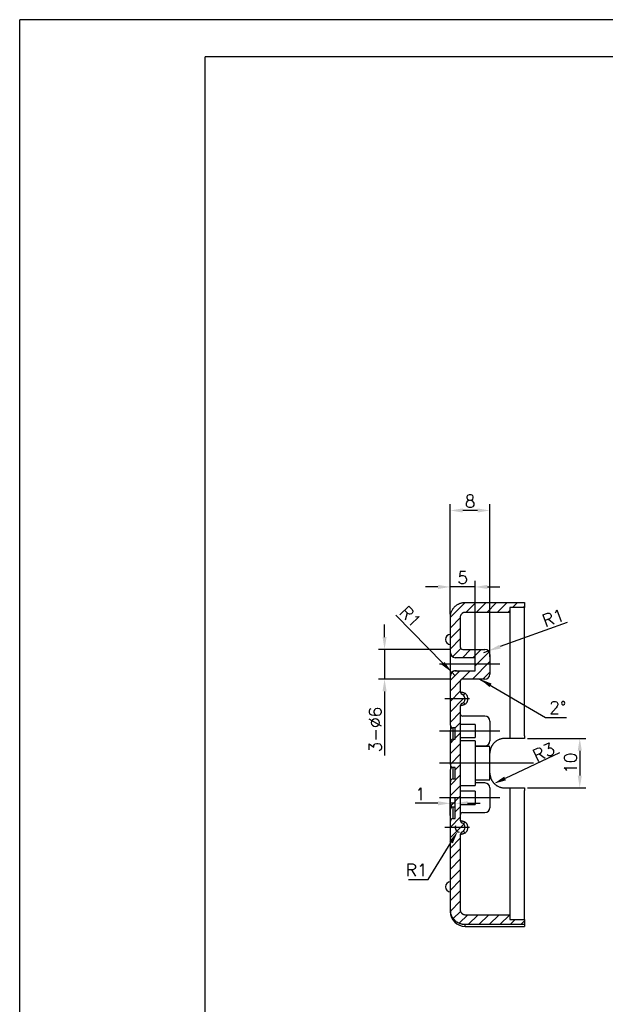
# Model space of a CAD drawing. Header units: millimetres. Extents: x 2231 to 2679, y -254 to 427.
# Tile 2 of 19: x 2234 to 2352, y -138 to 61. Entities that reach past the tile are written whole.
import ezdxf

# ---------------------------------------------------------------- set-up
doc = ezdxf.new("R2010")
doc.units = ezdxf.units.MM
doc.header["$LTSCALE"] = 1.8
doc.header["$MEASUREMENT"] = 0
doc.linetypes.add('CENTER2', pattern=[28.575, 19.05, -3.175, 3.175, -3.175])
for name, color, linetype in [('1轮廓实线层', 7, 'Continuous'), ('2细线层', 4, 'Continuous'), ('3中心线层', 1, 'CENTER2'), ('5剖面线层', 2, 'Continuous'), ('7标注层', 4, 'Continuous')]:
    doc.layers.add(name, color=color, linetype=linetype)
doc.styles.get("Standard").update_dxf_attribs({"font": 'txt.shx'})
doc.dimstyles.new('ISO-25', dxfattribs={"dimtxt": 2.5, "dimasz": 2.5, "dimexe": 1.25, "dimexo": 0.625, "dimtad": 1, "dimtxsty": 'Standard', "dimcen": 2.5, "dimadec": 0, "dimazin": 0, "dimtfac": 1, "dimtmove": 0, "dimatfit": 3, "dimfxl": 1, "dimarcsym": 0})

# ---------------------------------------------------------------- blocks, each defined once
blk = doc.blocks.new('*D31')
at = {"layer": '7标注层', "color": 0, "lineweight": -2}
for p, q in [((2316.16, -112.48), (2320.83, -104.97)), ((2312.2, -112.48), (2316.16, -112.48))]:
    blk.add_line(p, q, dxfattribs=at)
blk.add_arc((2322.67, -101.99), 1, 160.8024, 256.1137, dxfattribs=at)
at = {"layer": '7标注层', "color": 0}
blk.add_solid([(2321.18, -105.19), (2320.47, -104.75), (2322.15, -102.84)], dxfattribs=at)
at = {"layer": 'Defpoints', "color": 0}
for p in [(2322.15, -102.84), (2322.67, -101.99)]:
    blk.add_point(p, dxfattribs=at)
at = {"layer": '7标注层', "color": 0, "insert": (2313.87, -110.61), "char_height": 2.5, "attachment_point": 5}
blk.add_mtext('R1', dxfattribs=at)
blk = doc.blocks.new('*D32')
at = {"layer": '7标注层', "color": 0, "lineweight": -2}
for p, q in [((2344.28, -60.56), (2330.73, -65.44)), ((2327.44, -66.62), (2328.38, -66.29))]:
    blk.add_line(p, q, dxfattribs=at)
at = {"layer": '7标注层', "color": 0}
blk.add_solid([(2330.59, -65.05), (2330.87, -65.83), (2328.38, -66.29)], dxfattribs=at)
at = {"layer": 'Defpoints', "color": 0}
for p in [(2327.44, -66.62), (2328.38, -66.29)]:
    blk.add_point(p, dxfattribs=at)
at = {"layer": '7标注层', "color": 0, "insert": (2341.49, -59.58), "char_height": 2.5, "attachment_point": 5, "rotation": 19.7909}
blk.add_mtext('R1', dxfattribs=at)
blk = doc.blocks.new('*D33')
at = {"layer": '7标注层', "color": 0, "lineweight": -2}
for p, q in [((2309.65, -59.05), (2319.23, -68.82)), ((2321.67, -71.32), (2320.97, -70.61))]:
    blk.add_line(p, q, dxfattribs=at)
blk.add_arc((2321.67, -71.32), 0.997, 56.7938, 137.6435, dxfattribs=at)
at = {"layer": '7标注层', "color": 0}
blk.add_solid([(2318.93, -69.11), (2319.52, -68.53), (2320.97, -70.61)], dxfattribs=at)
at = {"layer": 'Defpoints', "color": 0}
for p in [(2320.97, -70.61), (2321.67, -71.32)]:
    blk.add_point(p, dxfattribs=at)
at = {"layer": '7标注层', "color": 0, "insert": (2312.6, -59.37), "char_height": 2.5, "attachment_point": 5, "rotation": 314.4044}
blk.add_mtext('R1', dxfattribs=at)
blk = doc.blocks.new('*D34')
at = {"layer": '7标注层', "color": 0, "lineweight": -2}
for p, q in [((2318.17, -53.37), (2315.67, -53.37)), ((2320.67, -58.88), (2320.67, -52.12)), ((2325.67, -53.37), (2320.67, -53.37)), ((2325.67, -68.37), (2325.67, -52.12)), ((2328.17, -53.37), (2330.67, -53.37))]:
    blk.add_line(p, q, dxfattribs=at)
at = {"layer": '7标注层', "color": 0}
for points in [[(2318.17, -53.78), (2318.17, -52.95), (2320.67, -53.37)], [(2328.17, -52.95), (2328.17, -53.78), (2325.67, -53.37)]]:
    blk.add_solid(points, dxfattribs=at)
at = {"layer": 'Defpoints', "color": 0}
for p in [(2320.67, -53.37), (2320.67, -59.51), (2325.67, -68.99)]:
    blk.add_point(p, dxfattribs=at)
at = {"layer": '7标注层', "color": 0, "insert": (2323.17, -51.49), "char_height": 2.5, "attachment_point": 5}
blk.add_mtext('5', dxfattribs=at)
blk = doc.blocks.new('*D35')
at = {"layer": '7标注层', "color": 0, "lineweight": -2}
for p, q in [((2320.67, -58.88), (2320.67, -36.66)), ((2328.67, -67.48), (2328.67, -36.66)), ((2326.17, -37.91), (2323.17, -37.91))]:
    blk.add_line(p, q, dxfattribs=at)
at = {"layer": '7标注层', "color": 0}
for points in [[(2323.17, -37.49), (2323.17, -38.33), (2320.67, -37.91)], [(2326.17, -38.33), (2326.17, -37.49), (2328.67, -37.91)]]:
    blk.add_solid(points, dxfattribs=at)
at = {"layer": 'Defpoints', "color": 0}
for p in [(2320.67, -37.91), (2320.67, -59.51), (2328.67, -68.11)]:
    blk.add_point(p, dxfattribs=at)
at = {"layer": '7标注层', "color": 0, "insert": (2324.67, -36.03), "char_height": 2.5, "attachment_point": 5}
blk.add_mtext('8', dxfattribs=at)
blk = doc.blocks.new('*D36')
at = {"layer": '7标注层', "color": 0, "lineweight": -2}
for p, q in [((2307.37, -63.49), (2307.37, -60.99)), ((2320.66, -65.99), (2306.12, -65.99)), ((2307.37, -65.99), (2307.37, -71.99)), ((2320.66, -71.99), (2306.12, -71.99)), ((2307.37, -74.49), (2307.37, -87.41))]:
    blk.add_line(p, q, dxfattribs=at)
at = {"layer": '7标注层', "color": 0}
for points in [[(2306.95, -63.49), (2307.79, -63.49), (2307.37, -65.99)], [(2307.79, -74.49), (2306.95, -74.49), (2307.37, -71.99)]]:
    blk.add_solid(points, dxfattribs=at)
at = {"layer": 'Defpoints', "color": 0}
for p in [(2321.28, -65.99), (2307.37, -71.99), (2321.29, -71.99)]:
    blk.add_point(p, dxfattribs=at)
at = {"layer": '7标注层', "color": 0, "insert": (2305.49, -82.2), "char_height": 2.5, "attachment_point": 5, "rotation": 90}
blk.add_mtext('3-%%c6', dxfattribs=at)
blk = doc.blocks.new('*D37')
at = {"layer": '7标注层', "color": 0, "lineweight": -2}
for p, q in [((2318.17, -97.11), (2313.59, -97.11)), ((2320.67, -99.54), (2320.67, -95.86)), ((2321.67, -97.11), (2320.67, -97.11)), ((2321.67, -99.54), (2321.67, -95.86)), ((2324.17, -97.11), (2326.67, -97.11))]:
    blk.add_line(p, q, dxfattribs=at)
at = {"layer": '7标注层', "color": 0}
for points in [[(2318.17, -97.53), (2318.17, -96.69), (2320.67, -97.11)], [(2324.17, -96.69), (2324.17, -97.53), (2321.67, -97.11)]]:
    blk.add_solid(points, dxfattribs=at)
at = {"layer": 'Defpoints', "color": 0}
for p in [(2320.67, -97.11), (2320.67, -100.17), (2321.67, -100.17)]:
    blk.add_point(p, dxfattribs=at)
at = {"layer": '7标注层', "color": 0, "insert": (2314.63, -95.23), "char_height": 2.5, "attachment_point": 5}
blk.add_mtext('1', dxfattribs=at)
blk = doc.blocks.new('*D55')
at = {"layer": '7标注层', "color": 0, "lineweight": -2}
for p, q in [((2336.3, -83.99), (2348.09, -83.99)), ((2346.84, -86.49), (2346.84, -91.49)), ((2336.3, -93.99), (2348.09, -93.99))]:
    blk.add_line(p, q, dxfattribs=at)
at = {"layer": '7标注层', "color": 0}
for points in [[(2347.26, -86.49), (2346.42, -86.49), (2346.84, -83.99)], [(2346.42, -91.49), (2347.26, -91.49), (2346.84, -93.99)]]:
    blk.add_solid(points, dxfattribs=at)
at = {"layer": 'Defpoints', "color": 0}
for p in [(2335.67, -83.99), (2335.67, -93.99), (2346.84, -93.99)]:
    blk.add_point(p, dxfattribs=at)
at = {"layer": '7标注层', "color": 0, "insert": (2344.97, -88.99), "char_height": 2.5, "attachment_point": 5, "rotation": 90}
blk.add_mtext('10', dxfattribs=at)

msp = doc.modelspace()

# ---------------------------------------------------------------- hatches: boundary and pattern name
at = {"layer": '5剖面线层'}
h = msp.add_hatch(dxfattribs=at)
h.set_pattern_fill('ANSI31', color=256, scale=12)
h.set_pattern_definition([(45, (-25.862, -32.2708), (-1.0606602, 1.0606602), [])])
edge = h.paths.add_edge_path()
edge.add_line((2320.673, -95.992), (2322.673, -95.992))
edge.add_line((2322.673, -95.992), (2322.673, -100.578))
edge.add_ellipse((2323.173, -100.578), major_axis=(0.5, 0), ratio=1, start_angle=180, end_angle=250.52878)
edge.add_ellipse((2322.673, -101.992), major_axis=(-1, 0), ratio=1, start_angle=250.30944, end_angle=250.52878, ccw=False)
edge.add_spline(control_points=[(2323.01, -101.051), (2323.01, -101.051), (2323.011, -101.051)], knot_values=[0.6419361, 0.6419361, 0.6419361, 0.7904578, 0.7904578, 0.7904578], degree=2, periodic=0)
edge.add_ellipse((2322.673, -101.992), major_axis=(-1, 0), ratio=1, start_angle=250.05813, end_angle=250.2277, ccw=False)
edge.add_ellipse((2322.673, -101.992), major_axis=(-1, 0), ratio=1, start_angle=109.47122, end_angle=250.05813, ccw=False)
edge.add_ellipse((2323.173, -103.407), major_axis=(0.5, 0), ratio=1, start_angle=109.47122, end_angle=180)
edge.add_line((2322.673, -103.407), (2322.673, -118.619))
edge.add_spline(control_points=[(2322.673, -118.619), (2322.673, -118.685), (2322.679, -118.75), (2322.695, -118.83), (2322.698, -118.846), (2322.706, -118.878), (2322.711, -118.894), (2322.725, -118.942), (2322.736, -118.973), (2322.773, -119.063), (2322.804, -119.121), (2322.85, -119.19), (2322.859, -119.203), (2322.879, -119.23), (2322.909, -119.269), (2322.957, -119.322), (2322.996, -119.359), (2323.013, -119.373)], knot_values=[0, 0, 0, 0, 0.125, 0.125, 0.15625, 0.15625, 0.1875, 0.1875, 0.25, 0.25, 0.375, 0.375, 0.40625, 0.40625, 0.4375, 0.5, 0.5418808, 0.5418808, 0.5418808, 0.5418808], degree=3, periodic=0)
edge.add_spline(control_points=[(2323.013, -119.373), (2323.021, -119.381), (2323.029, -119.388), (2323.05, -119.405), (2323.063, -119.415), (2323.089, -119.435), (2323.103, -119.444), (2323.171, -119.49), (2323.229, -119.521), (2323.319, -119.559), (2323.35, -119.57), (2323.398, -119.585), (2323.414, -119.589), (2323.446, -119.597), (2323.462, -119.601), (2323.542, -119.617), (2323.607, -119.623), (2323.673, -119.623)], knot_values=[0.5418808, 0.5418808, 0.5418808, 0.5418808, 0.5625, 0.5625, 0.59375, 0.59375, 0.625, 0.625, 0.75, 0.75, 0.8125, 0.8125, 0.84375, 0.84375, 0.875, 0.875, 1, 1, 1, 1], degree=3, periodic=0)
edge.add_line((2323.673, -119.623), (2332.673, -119.623))
edge.add_line((2332.673, -119.623), (2332.673, -120.627))
edge.add_line((2332.673, -120.627), (2335.673, -120.627))
edge.add_line((2335.673, -120.627), (2335.673, -121.63))
edge.add_line((2335.673, -121.63), (2323.673, -121.63))
edge.add_spline(control_points=[(2323.673, -121.63), (2323.575, -121.63), (2323.477, -121.626), (2323.33, -121.611), (2323.281, -121.605), (2323.208, -121.594), (2323.183, -121.59), (2323.134, -121.582), (2323.11, -121.577), (2322.989, -121.553), (2322.798, -121.505), (2322.553, -121.416), (2322.404, -121.349), (2322.345, -121.32)], knot_values=[0, 0, 0, 0, 0.0625, 0.0625, 0.09375, 0.09375, 0.109375, 0.109375, 0.125, 0.125, 0.1875, 0.25, 0.2916181, 0.2916181, 0.2916181, 0.2916181], degree=3, periodic=0)
edge.add_spline(control_points=[(2322.345, -121.32), (2322.315, -121.305), (2322.286, -121.29), (2322.235, -121.262), (2322.213, -121.25), (2322.17, -121.226), (2322.12, -121.197), (2322.072, -121.166), (2322.044, -121.148)], knot_values=[0.2916181, 0.2916181, 0.2916181, 0.2916181, 0.3125, 0.3125, 0.328125, 0.328125, 0.34375, 0.3646122, 0.3646122, 0.3646122, 0.3646122], degree=3, periodic=0)
edge.add_spline(control_points=[(2322.044, -121.148), (2322.03, -121.139), (2322.017, -121.13), (2321.922, -121.066), (2321.791, -120.969), (2321.668, -120.86), (2321.62, -120.815)], knot_values=[0.3646122, 0.3646122, 0.3646122, 0.3646122, 0.375, 0.375, 0.4375, 0.4793751, 0.4793751, 0.4793751, 0.4793751], degree=3, periodic=0)
edge.add_spline(control_points=[(2321.62, -120.815), (2321.596, -120.793), (2321.573, -120.771), (2321.515, -120.713), (2321.482, -120.677), (2321.432, -120.621), (2321.415, -120.603), (2321.383, -120.565), (2321.367, -120.546), (2321.289, -120.451), (2321.173, -120.293), (2321.039, -120.069), (2320.967, -119.922), (2320.94, -119.862)], knot_values=[0.4793751, 0.4793751, 0.4793751, 0.4793751, 0.5, 0.5, 0.53125, 0.53125, 0.546875, 0.546875, 0.5625, 0.5625, 0.625, 0.6875, 0.7290477, 0.7290477, 0.7290477, 0.7290477], degree=3, periodic=0)
edge.add_spline(control_points=[(2320.94, -119.862), (2320.926, -119.832), (2320.913, -119.801), (2320.882, -119.725), (2320.864, -119.678), (2320.831, -119.585), (2320.815, -119.539), (2320.773, -119.398), (2320.734, -119.24), (2320.707, -119.078), (2320.699, -119.014)], knot_values=[0.7290477, 0.7290477, 0.7290477, 0.7290477, 0.75, 0.75, 0.78125, 0.78125, 0.8125, 0.8125, 0.875, 0.9165811, 0.9165811, 0.9165811, 0.9165811], degree=3, periodic=0)
edge.add_spline(control_points=[(2320.699, -119.014), (2320.694, -118.981), (2320.69, -118.948), (2320.682, -118.866), (2320.679, -118.817), (2320.674, -118.718), (2320.673, -118.669), (2320.673, -118.619)], knot_values=[0.9165811, 0.9165811, 0.9165811, 0.9165811, 0.9375, 0.9375, 0.96875, 0.96875, 1, 1, 1, 1], degree=3, periodic=0)
edge.add_line((2320.673, -118.619), (2320.673, -100.745))
edge.add_ellipse((2321.173, -100.745), major_axis=(0, 0.577), ratio=0.8660254, start_angle=0, end_angle=90, ccw=False)
edge.add_line((2321.173, -100.168), (2321.673, -100.168))
edge.add_line((2321.673, -100.168), (2321.673, -97.858))
edge.add_line((2321.673, -97.858), (2321.173, -97.858))
edge.add_ellipse((2321.173, -97.281), major_axis=(0, -0.577), ratio=0.8660254, start_angle=270, end_angle=360, ccw=False)
edge.add_line((2320.673, -97.281), (2320.673, -95.992))
edge = h.paths.add_edge_path()
edge.add_spline(control_points=[(2320.673, -59.509), (2320.673, -59.411), (2320.681, -59.248), (2320.702, -59.086), (2320.712, -59.021)], knot_values=[0, 0, 0, 0, 0.0625, 0.1041953, 0.1041953, 0.1041953, 0.1041953], degree=3, periodic=0)
edge.add_spline(control_points=[(2320.712, -59.021), (2320.717, -58.989), (2320.723, -58.957), (2320.739, -58.876), (2320.75, -58.828), (2320.768, -58.756), (2320.774, -58.732), (2320.787, -58.684), (2320.794, -58.66), (2320.829, -58.542), (2320.884, -58.388), (2320.951, -58.239), (2320.98, -58.18)], knot_values=[0.1041953, 0.1041953, 0.1041953, 0.1041953, 0.125, 0.125, 0.15625, 0.15625, 0.171875, 0.171875, 0.1875, 0.1875, 0.25, 0.2917844, 0.2917844, 0.2917844, 0.2917844], degree=3, periodic=0)
edge.add_spline(control_points=[(2320.98, -58.18), (2320.994, -58.151), (2321.009, -58.122), (2321.07, -58.006), (2321.12, -57.922), (2321.189, -57.818), (2321.203, -57.798), (2321.231, -57.757), (2321.264, -57.71), (2321.299, -57.664), (2321.32, -57.639)], knot_values=[0.2917844, 0.2917844, 0.2917844, 0.2917844, 0.3125, 0.3125, 0.375, 0.375, 0.390625, 0.390625, 0.40625, 0.4271169, 0.4271169, 0.4271169, 0.4271169], degree=3, periodic=0)
edge.add_spline(control_points=[(2321.32, -57.639), (2321.33, -57.626), (2321.34, -57.613), (2321.412, -57.524), (2321.521, -57.403), (2321.64, -57.29), (2321.69, -57.246)], knot_values=[0.4271169, 0.4271169, 0.4271169, 0.4271169, 0.4375, 0.4375, 0.5, 0.5419214, 0.5419214, 0.5419214, 0.5419214], degree=3, periodic=0)
edge.add_spline(control_points=[(2321.69, -57.246), (2321.714, -57.225), (2321.739, -57.204), (2321.801, -57.152), (2321.84, -57.121), (2321.92, -57.061), (2321.96, -57.033), (2322.083, -56.95), (2322.168, -56.899), (2322.298, -56.828), (2322.342, -56.806), (2322.41, -56.774), (2322.432, -56.763), (2322.477, -56.743), (2322.5, -56.733), (2322.614, -56.686), (2322.769, -56.63), (2322.929, -56.587), (2322.994, -56.572)], knot_values=[0.5419214, 0.5419214, 0.5419214, 0.5419214, 0.5625, 0.5625, 0.59375, 0.59375, 0.625, 0.625, 0.6875, 0.6875, 0.71875, 0.71875, 0.734375, 0.734375, 0.75, 0.75, 0.8125, 0.8552583, 0.8552583, 0.8552583, 0.8552583], degree=3, periodic=0)
edge.add_spline(control_points=[(2322.994, -56.572), (2323.024, -56.565), (2323.054, -56.558), (2323.181, -56.533), (2323.278, -56.518), (2323.476, -56.498), (2323.575, -56.494), (2323.673, -56.494)], knot_values=[0.8552583, 0.8552583, 0.8552583, 0.8552583, 0.875, 0.875, 0.9375, 0.9375, 1, 1, 1, 1], degree=3, periodic=0)
edge.add_line((2323.673, -56.494), (2335.673, -56.494))
edge.add_line((2335.673, -56.494), (2335.673, -57.499))
edge.add_line((2335.673, -57.499), (2335.673, -57.499))
edge.add_line((2335.673, -57.499), (2332.673, -57.499))
edge.add_line((2332.673, -57.499), (2332.673, -58.504))
edge.add_line((2332.673, -58.504), (2332.673, -58.504))
edge.add_line((2332.673, -58.504), (2323.673, -58.504))
edge.add_spline(control_points=[(2323.673, -58.504), (2323.607, -58.504), (2323.542, -58.51), (2323.461, -58.526), (2323.445, -58.53), (2323.413, -58.538), (2323.366, -58.551), (2323.299, -58.575), (2323.25, -58.598), (2323.23, -58.608)], knot_values=[0, 0, 0, 0, 0.125, 0.125, 0.15625, 0.15625, 0.1875, 0.25, 0.2917522, 0.2917522, 0.2917522, 0.2917522], degree=3, periodic=0)
edge.add_spline(control_points=[(2323.23, -58.608), (2323.22, -58.613), (2323.211, -58.618), (2323.187, -58.631), (2323.172, -58.639), (2323.144, -58.656), (2323.13, -58.665), (2323.089, -58.692), (2323.063, -58.712), (2323.025, -58.743), (2323.012, -58.754), (2322.988, -58.777), (2322.976, -58.788), (2322.918, -58.847), (2322.877, -58.897), (2322.822, -58.979), (2322.806, -59.007), (2322.782, -59.051), (2322.775, -59.066), (2322.761, -59.096), (2322.754, -59.111), (2322.723, -59.186), (2322.705, -59.249), (2322.689, -59.329), (2322.686, -59.346), (2322.681, -59.378), (2322.679, -59.395), (2322.674, -59.444), (2322.673, -59.477), (2322.673, -59.509)], knot_values=[0.2917522, 0.2917522, 0.2917522, 0.2917522, 0.3125, 0.3125, 0.34375, 0.34375, 0.375, 0.375, 0.4375, 0.4375, 0.46875, 0.46875, 0.5, 0.5, 0.625, 0.625, 0.6875, 0.6875, 0.71875, 0.71875, 0.75, 0.75, 0.875, 0.875, 0.90625, 0.90625, 0.9375, 0.9375, 1, 1, 1, 1], degree=3, periodic=0)
edge.add_line((2322.673, -59.509), (2322.673, -65.492))
edge.add_ellipse((2323.173, -65.492), major_axis=(0.5, 0), ratio=1, start_angle=180, end_angle=270)
edge.add_line((2323.173, -65.992), (2327.673, -65.992))
edge.add_ellipse((2327.673, -66.992), major_axis=(-1, 0), ratio=1, start_angle=180, end_angle=270, ccw=False)
edge.add_line((2328.673, -66.992), (2328.673, -68.992))
edge.add_line((2328.673, -68.992), (2325.673, -68.992))
edge.add_line((2325.673, -68.992), (2325.673, -67.667))
edge.add_line((2325.673, -67.667), (2322.673, -67.667))
edge.add_line((2322.673, -67.667), (2321.673, -67.667))
edge.add_ellipse((2321.673, -66.667), major_axis=(-1, 0), ratio=1, start_angle=0, end_angle=90, ccw=False)
edge.add_line((2320.673, -66.667), (2320.673, -64.992))
edge.add_line((2320.673, -64.992), (2320.673, -62.992))
edge.add_line((2320.673, -62.992), (2320.673, -59.509))
edge = h.paths.add_edge_path()
edge.add_ellipse((2321.673, -71.318), major_axis=(-1, 0), ratio=1, start_angle=270, end_angle=360, ccw=False)
edge.add_line((2321.673, -70.318), (2322.673, -70.318))
edge.add_line((2322.673, -70.318), (2323.673, -70.318))
edge.add_line((2323.673, -70.318), (2325.673, -70.318))
edge.add_line((2325.673, -70.318), (2325.673, -68.992))
edge.add_line((2325.673, -68.992), (2328.673, -68.992))
edge.add_line((2328.673, -68.992), (2328.673, -70.992))
edge.add_ellipse((2327.673, -70.992), major_axis=(-1, 0), ratio=1, start_angle=90, end_angle=180, ccw=False)
edge.add_line((2327.673, -71.992), (2323.673, -71.992))
edge.add_line((2323.673, -71.992), (2323.173, -71.992))
edge.add_ellipse((2323.173, -72.492), major_axis=(0.5, 0), ratio=1, start_angle=90, end_angle=180)
edge.add_line((2322.673, -72.492), (2322.673, -74.578))
edge.add_ellipse((2323.173, -74.578), major_axis=(0.5, 0), ratio=1, start_angle=180, end_angle=250.52878)
edge.add_ellipse((2322.673, -75.992), major_axis=(-1, 0), ratio=1, start_angle=250.33002, end_angle=250.52878, ccw=False)
edge.add_spline(control_points=[(2323.009, -75.051), (2323.01, -75.051), (2323.012, -75.052)], knot_values=[0.5931832, 0.5931832, 0.5931832, 0.8363105, 0.8363105, 0.8363105], degree=2, periodic=0)
edge.add_ellipse((2322.673, -75.992), major_axis=(-1, 0), ratio=1, start_angle=228.18969, end_angle=250.19288, ccw=False)
edge.add_ellipse((2322.673, -75.992), major_axis=(-1, 0), ratio=1, start_angle=180, end_angle=228.18969, ccw=False)
edge.add_ellipse((2322.673, -75.992), major_axis=(-1, 0), ratio=1, start_angle=131.81031, end_angle=180, ccw=False)
edge.add_ellipse((2322.673, -75.992), major_axis=(-1, 0), ratio=1, start_angle=109.47122, end_angle=131.81031, ccw=False)
edge.add_ellipse((2323.173, -77.407), major_axis=(0.5, 0), ratio=1, start_angle=109.47122, end_angle=180)
edge.add_line((2322.673, -77.407), (2322.673, -78.992))
edge.add_line((2322.673, -78.992), (2322.673, -82.492))
edge.add_line((2322.673, -82.492), (2321.673, -82.492))
edge.add_line((2321.673, -82.492), (2321.673, -81.858))
edge.add_line((2321.673, -81.858), (2321.173, -81.858))
edge.add_ellipse((2321.173, -81.281), major_axis=(0, -0.577), ratio=0.8660254, start_angle=270, end_angle=360, ccw=False)
edge.add_line((2320.673, -81.281), (2320.673, -81.281))
edge.add_line((2320.673, -81.281), (2320.673, -75.992))
edge.add_line((2320.673, -75.992), (2320.673, -71.318))
edge = h.paths.add_edge_path()
edge.add_line((2320.673, -95.992), (2320.673, -92.745))
edge.add_ellipse((2321.173, -92.745), major_axis=(0, 0.577), ratio=0.8660254, start_angle=0, end_angle=89.99492, ccw=False)
edge.add_line((2321.173, -92.168), (2321.673, -92.168))
edge.add_line((2321.673, -92.168), (2321.673, -89.858))
edge.add_line((2321.673, -89.858), (2321.173, -89.858))
edge.add_ellipse((2321.173, -89.281), major_axis=(0, -0.577), ratio=0.8660254, start_angle=270, end_angle=360, ccw=False)
edge.add_line((2320.673, -89.281), (2320.673, -88.992))
edge.add_line((2320.673, -88.992), (2322.673, -88.992))
edge.add_line((2322.673, -88.992), (2322.673, -93.492))
edge.add_line((2322.673, -93.492), (2322.673, -94.667))
edge.add_line((2322.673, -94.667), (2322.673, -95.992))
edge.add_line((2322.673, -95.992), (2320.673, -95.992))
edge = h.paths.add_edge_path()
edge.add_line((2320.673, -88.992), (2320.673, -84.745))
edge.add_ellipse((2321.173, -84.745), major_axis=(0, 0.577), ratio=0.8660254, start_angle=0, end_angle=89.99492, ccw=False)
edge.add_line((2321.173, -84.168), (2321.673, -84.168))
edge.add_line((2321.673, -84.168), (2321.673, -82.492))
edge.add_line((2321.673, -82.492), (2322.673, -82.492))
edge.add_line((2322.673, -82.492), (2322.673, -83.818))
edge.add_line((2322.673, -83.818), (2322.673, -84.492))
edge.add_line((2322.673, -84.492), (2322.673, -88.992))
edge.add_line((2322.673, -88.992), (2320.673, -88.992))

# ---------------------------------------------------------------- linework, layer by layer
at = {"layer": '1轮廓实线层'}
for p, q in [((2271.096, -246.197), (2271.096, 53.803)), ((2671.596, 53.803), (2271.096, 53.803)), ((2323.673, -56.494), (2335.673, -56.494)), ((2335.673, -57.499), (2332.673, -57.499)), ((2332.673, -57.499), (2332.673, -58.504)), ((2335.673, -56.494), (2335.673, -57.499)), ((2335.673, -57.952), (2335.673, -57.499)), ((2320.673, -66.667), (2320.673, -59.509)), ((2322.673, -59.509), (2322.673, -65.492)), ((2332.673, -58.504), (2323.673, -58.504)), ((2332.673, -58.504), (2332.673, -58.942)), ((2332.673, -58.942), (2332.673, -66.503)), ((2335.673, -66.458), (2335.673, -57.952)), ((2320.673, -71.318), (2320.673, -66.667)), ((2325.673, -67.667), (2321.673, -67.667)), ((2323.173, -65.992), (2327.673, -65.992)), ((2325.673, -70.318), (2325.673, -67.667)), ((2328.673, -66.992), (2328.673, -70.992)), ((2332.673, -66.503), (2332.673, -83.992)), ((2335.673, -83.498), (2335.673, -66.458)), ((2320.673, -75.992), (2320.673, -71.318)), ((2321.673, -70.318), (2325.673, -70.318)), ((2322.673, -72.492), (2322.673, -74.578)), ((2327.673, -71.992), (2323.173, -71.992)), ((2320.673, -81.281), (2320.673, -75.992)), ((2322.673, -77.407), (2322.673, -100.578)), ((2327.673, -79.492), (2323.173, -79.492)), ((2320.673, -81.281), (2320.673, -82.291)), ((2325.673, -81.167), (2323.173, -81.167)), ((2325.673, -81.167), (2325.673, -83.818)), ((2328.673, -80.492), (2328.673, -84.492)), ((2320.673, -84.745), (2320.673, -82.291)), ((2321.173, -81.858), (2321.173, -84.168)), ((2321.673, -81.858), (2321.173, -81.858)), ((2321.673, -84.168), (2321.673, -81.858)), ((2335.673, -83.498), (2335.673, -83.992)), ((2320.673, -89.281), (2320.673, -84.745)), ((2321.173, -84.168), (2321.673, -84.168)), ((2325.673, -84.492), (2322.673, -84.492)), ((2323.173, -83.818), (2325.673, -83.818)), ((2325.673, -84.492), (2325.673, -93.492)), ((2325.673, -85.492), (2327.673, -85.492)), ((2332.173, -83.992), (2331.673, -83.992)), ((2335.673, -83.992), (2332.173, -83.992)), ((2328.673, -85.592), (2325.673, -85.592)), ((2328.673, -92.392), (2328.673, -85.592)), ((2320.673, -89.281), (2320.673, -90.291)), ((2320.673, -92.745), (2320.673, -90.291)), ((2321.173, -89.858), (2321.173, -92.168)), ((2321.673, -89.858), (2321.173, -89.858)), ((2321.673, -92.168), (2321.673, -89.858)), ((2320.673, -97.281), (2320.673, -92.745)), ((2321.173, -92.168), (2321.673, -92.168)), ((2322.673, -93.492), (2325.673, -93.492)), ((2325.673, -92.392), (2328.673, -92.392)), ((2327.673, -92.992), (2325.673, -92.992)), ((2325.673, -94.667), (2323.173, -94.667)), ((2325.673, -94.667), (2325.673, -97.318)), ((2328.673, -93.992), (2328.673, -97.992)), ((2331.673, -93.992), (2332.173, -93.992)), ((2332.173, -93.992), (2335.673, -93.992)), ((2332.673, -93.992), (2332.673, -115.565)), ((2335.673, -93.992), (2335.673, -94.487)), ((2335.673, -115.618), (2335.673, -94.487)), ((2320.673, -97.281), (2320.673, -98.291)), ((2323.173, -97.318), (2325.673, -97.318)), ((2320.673, -100.745), (2320.673, -98.291)), ((2321.173, -97.858), (2321.173, -100.168)), ((2321.673, -97.858), (2321.173, -97.858)), ((2321.673, -100.168), (2321.673, -97.858)), ((2323.173, -98.992), (2327.673, -98.992)), ((2320.673, -118.619), (2320.673, -100.745)), ((2321.173, -100.168), (2321.673, -100.168)), ((2322.673, -103.407), (2322.673, -118.619)), ((2332.673, -115.565), (2332.673, -118.355)), ((2335.673, -119.338), (2335.673, -115.618)), ((2320.673, -118.619), (2320.673, -118.992)), ((2332.673, -118.355), (2332.673, -119.623)), ((2335.673, -120.627), (2335.673, -119.338)), ((2323.673, -119.623), (2332.673, -119.623)), ((2332.673, -119.623), (2332.673, -120.627)), ((2332.673, -120.627), (2335.673, -120.627)), ((2335.673, -120.627), (2335.673, -121.63)), ((2335.673, -121.63), (2323.673, -121.63)), ((2323.673, -121.992), (2323.673, -121.631)), ((2323.673, -121.992), (2335.673, -121.992)), ((2335.673, -121.631), (2335.673, -121.992))]:
    msp.add_line(p, q, dxfattribs=at)
for centre, radius, start, end in [((2320.673, -63.992), 1, 90, 180), ((2320.673, -63.992), 1, 180, 270), ((2323.173, -65.492), 0.5, 180, 270), ((2321.673, -66.667), 1, 180, 270), ((2327.673, -66.992), 1, 0, 90), ((2321.673, -71.318), 1, 90, 180), ((2327.673, -70.992), 1, 270, 0), ((2323.173, -72.492), 0.5, 90, 180), ((2323.173, -74.578), 0.5, 180, 250.52878), ((2322.673, -75.992), 1, 360, 70.52878), ((2323.173, -77.407), 0.5, 109.47122, 180), ((2322.673, -75.992), 1, 289.47122, 360), ((2323.173, -78.992), 0.5, 180, 270), ((2327.673, -80.492), 1, 0, 90), ((2327.673, -84.492), 1, 270, 0), ((2327.673, -93.992), 1, 0, 90), ((2323.173, -99.492), 0.5, 90, 180), ((2327.673, -97.992), 1, 270, 0), ((2323.173, -100.578), 0.5, 180, 250.52878), ((2322.673, -101.992), 1, 289.47122, 70.52878), ((2323.173, -103.407), 0.5, 109.47122, 180), ((2320.673, -113.992), 1, 90, 180), ((2320.673, -113.992), 1, 180, 270), ((2323.673, -118.992), 3, 180, 270)]:
    msp.add_arc(centre, radius, start, end, dxfattribs=at)
for centre, major_axis, ratio, start_param, end_param in [((2323.673, -74.874), (-0.333, -0.373), 0.0189229, 4.6912357, 6.2831853), ((2323.673, -77.11), (-0.333, 0.373), 0.0159248, 4.7301915, 6.2831853), ((2321.173, -81.281), (0, 0.577), 0.8660254, 1.5707963, 3.1415927), ((2321.173, -82.291), (0.5, 0), 0.8660254, 1.5707963, 3.1415927), ((2321.173, -84.745), (0, -0.577), 0.8660254, 3.1415927, 4.712389), ((2321.173, -89.281), (0, 0.577), 0.8660254, 1.5707963, 3.1415927), ((2321.173, -90.291), (0.5, 0), 0.8660254, 1.5707963, 3.1415927), ((2321.173, -92.745), (0, -0.577), 0.8660254, 3.1415927, 4.712389), ((2321.173, -97.281), (0, 0.577), 0.8660254, 1.5707963, 3.1415927), ((2321.173, -98.291), (0.5, 0), 0.8660254, 1.5707963, 3.1415927), ((2321.173, -100.745), (0, -0.577), 0.8660254, 3.1415927, 4.712389), ((2323.673, -100.874), (-0.333, -0.373), 0.0159248, 0, 1.5529938), ((2323.673, -103.11), (-0.333, 0.373), 0.0189229, 6.2831853, 7.8751349)]:
    msp.add_ellipse(centre, major_axis=major_axis, ratio=ratio, start_param=start_param, end_param=end_param, dxfattribs=at)
for points, knots in [([(2320.673, -59.509), (2320.673, -59.411), (2320.682, -59.215), (2320.711, -59.021), (2320.739, -58.876), (2320.75, -58.828), (2320.768, -58.756), (2320.774, -58.732), (2320.787, -58.684), (2320.794, -58.66), (2320.829, -58.542), (2320.895, -58.357), (2320.978, -58.18), (2321.07, -58.006), (2321.12, -57.922), (2321.189, -57.818), (2321.203, -57.798), (2321.231, -57.757), (2321.274, -57.697), (2321.319, -57.638), (2321.412, -57.524), (2321.543, -57.379), (2321.688, -57.246), (2321.801, -57.152), (2321.84, -57.121), (2321.92, -57.061), (2321.96, -57.033), (2322.083, -56.95), (2322.168, -56.899), (2322.298, -56.828), (2322.342, -56.806), (2322.41, -56.774), (2322.432, -56.763), (2322.477, -56.743), (2322.5, -56.733), (2322.614, -56.686), (2322.799, -56.619), (2322.989, -56.571), (2323.181, -56.533), (2323.278, -56.518), (2323.476, -56.498), (2323.575, -56.494), (2323.673, -56.494)], [0, 0, 0, 0, 0.0625, 0.125, 0.125, 0.15625, 0.15625, 0.171875, 0.171875, 0.1875, 0.1875, 0.25, 0.3125, 0.3125, 0.375, 0.375, 0.390625, 0.390625, 0.40625, 0.4375, 0.4375, 0.5, 0.5625, 0.5625, 0.59375, 0.59375, 0.625, 0.625, 0.6875, 0.6875, 0.71875, 0.71875, 0.734375, 0.734375, 0.75, 0.75, 0.8125, 0.875, 0.875, 0.9375, 0.9375, 1, 1, 1, 1]), ([(2323.673, -58.504), (2323.607, -58.504), (2323.542, -58.51), (2323.461, -58.526), (2323.445, -58.53), (2323.413, -58.538), (2323.366, -58.551), (2323.289, -58.579), (2323.23, -58.607), (2323.187, -58.631), (2323.172, -58.639), (2323.144, -58.656), (2323.13, -58.665), (2323.089, -58.692), (2323.063, -58.712), (2323.025, -58.743), (2323.012, -58.754), (2322.988, -58.777), (2322.976, -58.788), (2322.918, -58.847), (2322.877, -58.897), (2322.822, -58.979), (2322.806, -59.007), (2322.782, -59.051), (2322.775, -59.066), (2322.761, -59.096), (2322.754, -59.111), (2322.723, -59.186), (2322.705, -59.249), (2322.689, -59.329), (2322.686, -59.346), (2322.681, -59.378), (2322.679, -59.395), (2322.674, -59.444), (2322.673, -59.477), (2322.673, -59.509)], [0, 0, 0, 0, 0.125, 0.125, 0.15625, 0.15625, 0.1875, 0.25, 0.3125, 0.3125, 0.34375, 0.34375, 0.375, 0.375, 0.4375, 0.4375, 0.46875, 0.46875, 0.5, 0.5, 0.625, 0.625, 0.6875, 0.6875, 0.71875, 0.71875, 0.75, 0.75, 0.875, 0.875, 0.90625, 0.90625, 0.9375, 0.9375, 1, 1, 1, 1]), ([(2322.673, -74.578), (2322.673, -74.577), (2322.679, -74.577), (2322.7, -74.58), (2322.708, -74.581), (2322.723, -74.583), (2322.728, -74.584), (2322.74, -74.585), (2322.746, -74.586), (2322.779, -74.591), (2322.811, -74.597), (2322.858, -74.606), (2322.868, -74.608), (2322.889, -74.612), (2322.92, -74.619), (2322.976, -74.631), (2323.026, -74.643), (2323.065, -74.652), (2323.078, -74.656), (2323.105, -74.662), (2323.118, -74.666), (2323.187, -74.685), (2323.245, -74.701), (2323.335, -74.73), (2323.365, -74.74), (2323.426, -74.761), (2323.457, -74.772), (2323.549, -74.807), (2323.611, -74.833), (2323.673, -74.86)], [0, 0, 0, 0, 0.125, 0.125, 0.1875, 0.1875, 0.21875, 0.21875, 0.25, 0.25, 0.375, 0.375, 0.40625, 0.40625, 0.4375, 0.5, 0.5625, 0.5625, 0.59375, 0.59375, 0.625, 0.625, 0.75, 0.75, 0.8125, 0.8125, 0.875, 0.875, 1, 1, 1, 1]), ([(2323.673, -74.86), (2323.752, -74.931), (2323.822, -75.009), (2323.915, -75.136), (2323.944, -75.18), (2323.983, -75.249), (2323.996, -75.272), (2324.02, -75.319), (2324.031, -75.343), (2324.085, -75.463), (2324.118, -75.562), (2324.145, -75.691), (2324.15, -75.717), (2324.158, -75.77), (2324.162, -75.796), (2324.17, -75.875), (2324.175, -75.979), (2324.17, -76.084), (2324.162, -76.162), (2324.158, -76.189), (2324.15, -76.241), (2324.145, -76.267), (2324.118, -76.396), (2324.085, -76.496), (2324.032, -76.616), (2324.02, -76.639), (2323.996, -76.686), (2323.983, -76.71), (2323.944, -76.779), (2323.915, -76.823), (2323.822, -76.95), (2323.752, -77.028), (2323.673, -77.098)], [0, 0, 0, 0, 0.125, 0.125, 0.1875, 0.1875, 0.21875, 0.21875, 0.25, 0.25, 0.375, 0.375, 0.40625, 0.40625, 0.4375, 0.4375, 0.5, 0.5625, 0.5625, 0.59375, 0.59375, 0.625, 0.625, 0.75, 0.75, 0.78125, 0.78125, 0.8125, 0.8125, 0.875, 0.875, 1, 1, 1, 1]), ([(2323.673, -77.098), (2323.611, -77.126), (2323.549, -77.151), (2323.457, -77.187), (2323.427, -77.198), (2323.366, -77.22), (2323.335, -77.23), (2323.275, -77.25), (2323.245, -77.259), (2323.187, -77.277), (2323.131, -77.294), (2323.078, -77.308), (2323.039, -77.319), (2323.026, -77.322), (2323.001, -77.329), (2322.989, -77.332), (2322.93, -77.347), (2322.887, -77.357), (2322.84, -77.368), (2322.831, -77.37), (2322.813, -77.374), (2322.805, -77.376), (2322.78, -77.381), (2322.766, -77.384), (2322.727, -77.393), (2322.707, -77.397), (2322.69, -77.401), (2322.687, -77.402), (2322.682, -77.403), (2322.675, -77.405), (2322.673, -77.406), (2322.673, -77.407)], [0, 0, 0, 0, 0.125, 0.125, 0.1875, 0.1875, 0.25, 0.25, 0.3125, 0.3125, 0.375, 0.4375, 0.4375, 0.46875, 0.46875, 0.5, 0.5, 0.625, 0.625, 0.65625, 0.65625, 0.6875, 0.6875, 0.75, 0.75, 0.875, 0.875, 0.90625, 0.90625, 0.9375, 1, 1, 1, 1]), ([(2323.173, -81.167), (2323.138, -81.167), (2323.104, -81.167), (2323.054, -81.167), (2323.038, -81.167), (2323.005, -81.167), (2322.989, -81.167), (2322.943, -81.167), (2322.914, -81.167), (2322.873, -81.167), (2322.86, -81.167), (2322.835, -81.167), (2322.811, -81.167), (2322.79, -81.167), (2322.77, -81.167), (2322.761, -81.167), (2322.735, -81.167), (2322.72, -81.167), (2322.703, -81.167), (2322.697, -81.167), (2322.688, -81.167), (2322.685, -81.167), (2322.676, -81.167), (2322.673, -81.167), (2322.673, -81.167)], [0, 0, 0, 0, 0.1251311, 0.1251311, 0.1876967, 0.1876967, 0.2502623, 0.2502623, 0.3753934, 0.3753934, 0.437959, 0.437959, 0.5005245, 0.5630901, 0.5630901, 0.6256557, 0.6256557, 0.7507868, 0.7507868, 0.8133524, 0.8133524, 0.875918, 0.875918, 1, 1, 1, 1]), ([(2322.673, -83.818), (2322.673, -83.818), (2322.676, -83.818), (2322.685, -83.818), (2322.688, -83.818), (2322.697, -83.818), (2322.702, -83.818), (2322.72, -83.818), (2322.735, -83.818), (2322.761, -83.818), (2322.77, -83.818), (2322.785, -83.818), (2322.79, -83.818), (2322.801, -83.818), (2322.806, -83.818), (2322.835, -83.818), (2322.859, -83.818), (2322.9, -83.818), (2322.914, -83.818), (2322.943, -83.818), (2322.958, -83.818), (2323.005, -83.818), (2323.037, -83.818), (2323.087, -83.818), (2323.104, -83.818), (2323.138, -83.818), (2323.155, -83.818), (2323.173, -83.818)], [0, 0, 0, 0, 0.125, 0.125, 0.1875, 0.1875, 0.25, 0.25, 0.375, 0.375, 0.4375, 0.4375, 0.46875, 0.46875, 0.5, 0.5, 0.625, 0.625, 0.6875, 0.6875, 0.75, 0.75, 0.875, 0.875, 0.9375, 0.9375, 1, 1, 1, 1]), ([(2331.673, -83.992), (2331.574, -83.992), (2331.475, -83.997), (2331.281, -84.017), (2331.087, -84.045), (2330.897, -84.093), (2330.78, -84.128), (2330.756, -84.136), (2330.709, -84.151), (2330.686, -84.159), (2330.616, -84.184), (2330.57, -84.202), (2330.434, -84.258), (2330.257, -84.342), (2330.089, -84.442), (2329.967, -84.524), (2329.907, -84.566), (2329.848, -84.611), (2329.809, -84.641), (2329.79, -84.657), (2329.694, -84.735), (2329.549, -84.867), (2329.352, -85.084), (2329.235, -85.241), (2329.166, -85.344), (2329.153, -85.364), (2329.126, -85.406), (2329.113, -85.427), (2329.075, -85.491), (2329.051, -85.534), (2328.981, -85.663), (2328.898, -85.84), (2328.832, -86.024), (2328.789, -86.165), (2328.775, -86.212), (2328.751, -86.308), (2328.74, -86.356), (2328.711, -86.502), (2328.682, -86.696), (2328.673, -86.893), (2328.673, -86.992)], [0, 0, 0, 0, 0.0625, 0.0625, 0.125, 0.1875, 0.1875, 0.203125, 0.203125, 0.21875, 0.21875, 0.25, 0.25, 0.3125, 0.375, 0.375, 0.40625, 0.421875, 0.421875, 0.4375, 0.4375, 0.5, 0.5625, 0.625, 0.625, 0.640625, 0.640625, 0.65625, 0.65625, 0.6875, 0.6875, 0.75, 0.8125, 0.8125, 0.84375, 0.84375, 0.875, 0.875, 0.9375, 1, 1, 1, 1]), ([(2328.673, -90.992), (2328.673, -91.091), (2328.678, -91.19), (2328.697, -91.384), (2328.725, -91.578), (2328.773, -91.768), (2328.809, -91.885), (2328.816, -91.909), (2328.831, -91.956), (2328.839, -91.979), (2328.864, -92.049), (2328.882, -92.095), (2328.939, -92.231), (2329.022, -92.408), (2329.123, -92.576), (2329.204, -92.698), (2329.247, -92.758), (2329.291, -92.817), (2329.322, -92.856), (2329.337, -92.875), (2329.415, -92.971), (2329.547, -93.117), (2329.764, -93.313), (2329.922, -93.43), (2330.024, -93.499), (2330.045, -93.512), (2330.086, -93.539), (2330.108, -93.552), (2330.171, -93.59), (2330.214, -93.614), (2330.344, -93.684), (2330.52, -93.767), (2330.704, -93.834), (2330.845, -93.876), (2330.892, -93.89), (2330.988, -93.914), (2331.036, -93.925), (2331.182, -93.954), (2331.377, -93.983), (2331.574, -93.992), (2331.673, -93.992)], [0, 0, 0, 0, 0.0625, 0.0625, 0.125, 0.1875, 0.1875, 0.203125, 0.203125, 0.21875, 0.21875, 0.25, 0.25, 0.3125, 0.375, 0.375, 0.40625, 0.421875, 0.421875, 0.4375, 0.4375, 0.5, 0.5625, 0.625, 0.625, 0.640625, 0.640625, 0.65625, 0.65625, 0.6875, 0.6875, 0.75, 0.8125, 0.8125, 0.84375, 0.84375, 0.875, 0.875, 0.9375, 1, 1, 1, 1]), ([(2323.173, -94.667), (2323.138, -94.667), (2323.104, -94.667), (2323.054, -94.667), (2323.038, -94.667), (2323.005, -94.667), (2322.989, -94.667), (2322.943, -94.667), (2322.914, -94.667), (2322.873, -94.667), (2322.86, -94.667), (2322.835, -94.667), (2322.811, -94.667), (2322.79, -94.667), (2322.77, -94.667), (2322.761, -94.667), (2322.735, -94.667), (2322.72, -94.667), (2322.703, -94.667), (2322.697, -94.667), (2322.688, -94.667), (2322.685, -94.667), (2322.676, -94.667), (2322.673, -94.667), (2322.673, -94.667)], [0, 0, 0, 0, 0.1251311, 0.1251311, 0.1876967, 0.1876967, 0.2502623, 0.2502623, 0.3753934, 0.3753934, 0.437959, 0.437959, 0.5005245, 0.5630901, 0.5630901, 0.6256557, 0.6256557, 0.7507868, 0.7507868, 0.8133524, 0.8133524, 0.875918, 0.875918, 1, 1, 1, 1]), ([(2322.673, -97.318), (2322.673, -97.318), (2322.676, -97.318), (2322.685, -97.318), (2322.688, -97.318), (2322.697, -97.318), (2322.702, -97.318), (2322.72, -97.318), (2322.735, -97.318), (2322.761, -97.318), (2322.77, -97.318), (2322.785, -97.318), (2322.79, -97.318), (2322.801, -97.318), (2322.806, -97.318), (2322.835, -97.318), (2322.859, -97.318), (2322.9, -97.318), (2322.914, -97.318), (2322.943, -97.318), (2322.958, -97.318), (2323.005, -97.318), (2323.037, -97.318), (2323.087, -97.318), (2323.104, -97.318), (2323.138, -97.318), (2323.155, -97.318), (2323.173, -97.318)], [0, 0, 0, 0, 0.125, 0.125, 0.1875, 0.1875, 0.25, 0.25, 0.375, 0.375, 0.4375, 0.4375, 0.46875, 0.46875, 0.5, 0.5, 0.625, 0.625, 0.6875, 0.6875, 0.75, 0.75, 0.875, 0.875, 0.9375, 0.9375, 1, 1, 1, 1]), ([(2322.673, -100.578), (2322.673, -100.579), (2322.679, -100.581), (2322.699, -100.586), (2322.708, -100.588), (2322.723, -100.591), (2322.728, -100.592), (2322.74, -100.595), (2322.746, -100.596), (2322.779, -100.603), (2322.811, -100.61), (2322.858, -100.621), (2322.868, -100.623), (2322.888, -100.628), (2322.919, -100.636), (2322.976, -100.65), (2323.025, -100.662), (2323.064, -100.673), (2323.077, -100.676), (2323.104, -100.684), (2323.118, -100.688), (2323.186, -100.707), (2323.244, -100.725), (2323.319, -100.749), (2323.334, -100.755), (2323.365, -100.765), (2323.41, -100.781), (2323.487, -100.809), (2323.549, -100.834), (2323.611, -100.859), (2323.642, -100.873), (2323.673, -100.886)], [0, 0, 0, 0, 0.125, 0.125, 0.1875, 0.1875, 0.21875, 0.21875, 0.25, 0.25, 0.375, 0.375, 0.40625, 0.40625, 0.4375, 0.5, 0.5625, 0.5625, 0.59375, 0.59375, 0.625, 0.625, 0.75, 0.75, 0.78125, 0.78125, 0.8125, 0.875, 0.9375, 0.9375, 1, 1, 1, 1]), ([(2323.673, -100.886), (2323.752, -100.957), (2323.822, -101.035), (2323.915, -101.162), (2323.944, -101.206), (2323.983, -101.275), (2323.996, -101.298), (2324.02, -101.345), (2324.031, -101.369), (2324.085, -101.489), (2324.118, -101.589), (2324.145, -101.718), (2324.15, -101.744), (2324.158, -101.796), (2324.162, -101.822), (2324.17, -101.901), (2324.175, -102.005), (2324.17, -102.11), (2324.162, -102.189), (2324.158, -102.215), (2324.15, -102.267), (2324.145, -102.293), (2324.118, -102.422), (2324.085, -102.522), (2324.032, -102.642), (2324.02, -102.666), (2323.996, -102.713), (2323.983, -102.736), (2323.944, -102.805), (2323.915, -102.849), (2323.822, -102.976), (2323.752, -103.054), (2323.673, -103.125)], [0, 0, 0, 0, 0.125, 0.125, 0.1875, 0.1875, 0.21875, 0.21875, 0.25, 0.25, 0.375, 0.375, 0.40625, 0.40625, 0.4375, 0.4375, 0.5, 0.5625, 0.5625, 0.59375, 0.59375, 0.625, 0.625, 0.75, 0.75, 0.78125, 0.78125, 0.8125, 0.8125, 0.875, 0.875, 1, 1, 1, 1]), ([(2323.673, -103.125), (2323.611, -103.152), (2323.549, -103.178), (2323.457, -103.212), (2323.426, -103.223), (2323.365, -103.245), (2323.335, -103.255), (2323.29, -103.269), (2323.275, -103.274), (2323.245, -103.283), (2323.201, -103.296), (2323.131, -103.316), (2323.078, -103.329), (2323.039, -103.339), (2323.027, -103.342), (2323.002, -103.348), (2322.989, -103.351), (2322.93, -103.364), (2322.887, -103.373), (2322.831, -103.384), (2322.813, -103.387), (2322.789, -103.392), (2322.781, -103.393), (2322.766, -103.395), (2322.759, -103.396), (2322.727, -103.402), (2322.707, -103.404), (2322.69, -103.406), (2322.687, -103.407), (2322.682, -103.407), (2322.675, -103.407), (2322.673, -103.407), (2322.673, -103.407)], [0, 0, 0, 0, 0.125, 0.125, 0.1875, 0.1875, 0.25, 0.25, 0.28125, 0.28125, 0.3125, 0.375, 0.4375, 0.4375, 0.46875, 0.46875, 0.5, 0.5, 0.625, 0.625, 0.6875, 0.6875, 0.71875, 0.71875, 0.75, 0.75, 0.875, 0.875, 0.90625, 0.90625, 0.9375, 1, 1, 1, 1]), ([(2323.673, -121.63), (2323.575, -121.63), (2323.477, -121.626), (2323.33, -121.611), (2323.281, -121.605), (2323.208, -121.594), (2323.183, -121.59), (2323.134, -121.582), (2323.11, -121.577), (2322.989, -121.553), (2322.798, -121.505), (2322.522, -121.405), (2322.344, -121.321), (2322.235, -121.262), (2322.213, -121.25), (2322.17, -121.226), (2322.106, -121.188), (2322.044, -121.149), (2321.922, -121.066), (2321.765, -120.949), (2321.62, -120.817), (2321.515, -120.713), (2321.482, -120.677), (2321.432, -120.621), (2321.415, -120.603), (2321.383, -120.565), (2321.367, -120.546), (2321.289, -120.451), (2321.173, -120.293), (2321.022, -120.04), (2320.938, -119.862), (2320.882, -119.725), (2320.864, -119.678), (2320.831, -119.585), (2320.815, -119.539), (2320.773, -119.398), (2320.726, -119.208), (2320.697, -119.014), (2320.682, -118.866), (2320.679, -118.817), (2320.674, -118.718), (2320.673, -118.669), (2320.673, -118.619)], [0, 0, 0, 0, 0.0625, 0.0625, 0.09375, 0.09375, 0.109375, 0.109375, 0.125, 0.125, 0.1875, 0.25, 0.3125, 0.3125, 0.328125, 0.328125, 0.34375, 0.375, 0.375, 0.4375, 0.5, 0.5, 0.53125, 0.53125, 0.546875, 0.546875, 0.5625, 0.5625, 0.625, 0.6875, 0.75, 0.75, 0.78125, 0.78125, 0.8125, 0.8125, 0.875, 0.9375, 0.9375, 0.96875, 0.96875, 1, 1, 1, 1]), ([(2322.673, -118.619), (2322.673, -118.685), (2322.679, -118.75), (2322.695, -118.83), (2322.698, -118.846), (2322.706, -118.878), (2322.711, -118.894), (2322.725, -118.942), (2322.736, -118.973), (2322.773, -119.063), (2322.804, -119.121), (2322.85, -119.19), (2322.859, -119.203), (2322.879, -119.23), (2322.909, -119.269), (2322.964, -119.33), (2323.012, -119.374), (2323.05, -119.405), (2323.063, -119.415), (2323.089, -119.435), (2323.103, -119.444), (2323.171, -119.49), (2323.229, -119.521), (2323.319, -119.559), (2323.35, -119.57), (2323.398, -119.585), (2323.414, -119.589), (2323.446, -119.597), (2323.462, -119.601), (2323.542, -119.617), (2323.607, -119.623), (2323.673, -119.623)], [0, 0, 0, 0, 0.125, 0.125, 0.15625, 0.15625, 0.1875, 0.1875, 0.25, 0.25, 0.375, 0.375, 0.40625, 0.40625, 0.4375, 0.5, 0.5625, 0.5625, 0.59375, 0.59375, 0.625, 0.625, 0.75, 0.75, 0.8125, 0.8125, 0.84375, 0.84375, 0.875, 0.875, 1, 1, 1, 1])]:
    msp.add_open_spline(points, degree=3, knots=knots, dxfattribs=at)
for points in [[(2323.01, -75.051), (2323.006, -75.049), (2323.014, -75.052)], [(2323.01, -101.051), (2323.006, -101.05), (2323.014, -101.052)]]:
    msp.add_open_spline(points, degree=2, dxfattribs=at)
at = {"layer": '2细线层'}
for p in [(2233.596, -253.697), (2679.096, 61.303)]:
    msp.add_line(p, (2233.596, 61.303), dxfattribs=at)
at = {"layer": '3中心线层'}
for p, q in [((2330.674, -68.992), (2318.476, -68.992)), ((2324.552, -75.992), (2319.586, -75.992)), ((2330.674, -82.492), (2318.476, -82.492)), ((2337.502, -88.992), (2318.476, -88.992)), ((2330.674, -95.992), (2318.476, -95.992)), ((2324.552, -101.992), (2319.586, -101.992))]:
    msp.add_line(p, q, dxfattribs=at)
at = {"layer": '7标注层'}
msp.add_line((2342.774, -86.92), (2331.746, -92.08), dxfattribs=at)
msp.add_solid([(2331.569, -91.702), (2331.923, -92.457), (2329.482, -93.139)], dxfattribs=at)

# ---------------------------------------------------------------- texts
at = {"layer": '7标注层', "insert": (2340.674, -76.498), "char_height": 2.5, "width": 2.5, "attachment_point": 1}
msp.add_mtext('2%%d', dxfattribs=at)
at = {"layer": '7标注层', "insert": (2339.577, -86.746), "char_height": 2.5, "attachment_point": 5, "rotation": 25.07285}
msp.add_mtext('R3', dxfattribs=at)

# ---------------------------------------------------------------- dimensions: what is measured, and where the dimension line sits
at = {"layer": '7标注层'}
for base, p1, picture, middle in [((2320.673, -37.909), (2328.673, -68.106), '*D35', (2324.673, -36.034)), ((2320.673, -53.367), (2325.673, -68.992), '*D34', (2323.173, -51.492))]:
    dim = msp.add_linear_dim(base=base, p1=p1, p2=(2320.673, -59.509), dimstyle='ISO-25', dxfattribs=at)
    dim.commit()
    dim.dimension.update_dxf_attribs({"geometry": picture, "text_midpoint": middle})
for center, mpoint, picture, middle in [((2321.673, -71.318), (2320.975, -70.605), '*D33', (2311.257, -60.683)), ((2327.439, -66.624), (2328.38, -66.285), '*D32', (2342.121, -61.341))]:
    dim = msp.add_radius_dim(center=center, mpoint=mpoint, dimstyle='ISO-25', dxfattribs=at)
    dim.commit()
    dim.dimension.update_dxf_attribs({"geometry": picture, "text_midpoint": middle, "dimtype": 164})
dim = msp.add_linear_dim(base=(2307.369, -71.992), p1=(2321.284, -65.992), p2=(2321.289, -71.992), angle=90, text='3-%%c<>', dimstyle='ISO-25', override={"dimgap": 0.625, "dimtad": 1, "dimdec": 2, "dimlfac": 1, "dimpost": '<>', "dimse1": 0, "dimse2": 0, "dimsd1": 0, "dimsd2": 0, "dimtofl": 1}, dxfattribs=at)
dim.commit()
dim.dimension.update_dxf_attribs({"geometry": '*D36', "text_midpoint": (2307.369, -82.201), "dimtype": 160})
dim = msp.add_linear_dim(base=(2346.841, -93.992), p1=(2335.673, -83.992), p2=(2335.673, -93.992), angle=90, dimstyle='ISO-25', dxfattribs=at)
dim.commit()
dim.dimension.update_dxf_attribs({"geometry": '*D55', "text_midpoint": (2344.966, -88.992)})
dim = msp.add_linear_dim(base=(2320.673, -97.108), p1=(2321.673, -100.168), p2=(2320.673, -100.168), dimstyle='ISO-25', dxfattribs=at)
dim.commit()
dim.dimension.update_dxf_attribs({"geometry": '*D37', "text_midpoint": (2314.631, -97.108), "dimtype": 160})
dim = msp.add_radius_dim(center=(2322.673, -101.992), mpoint=(2322.145, -102.842), dimstyle='ISO-25', override={"dimtih": 1, "dimtoh": 1, "dimcen": 0, "dimtofl": 0}, dxfattribs=at)
dim.commit()
dim.dimension.update_dxf_attribs({"geometry": '*D31', "text_midpoint": (2316.161, -112.481), "dimtype": 164})

# ---------------------------------------------------------------- leaders
at = {"layer": '7标注层', "annotation_type": 0, "has_hookline": 1, "hookline_direction": 0, "text_width": 3.333}
msp.add_leader([(2326.656, -71.992), (2339.886, -79.764), (2344.129, -79.764)], dimstyle='ISO-25', override={"dimgap": 0.625, "dimtad": 0}, dxfattribs=at)

doc.saveas('drawing.dxf')
